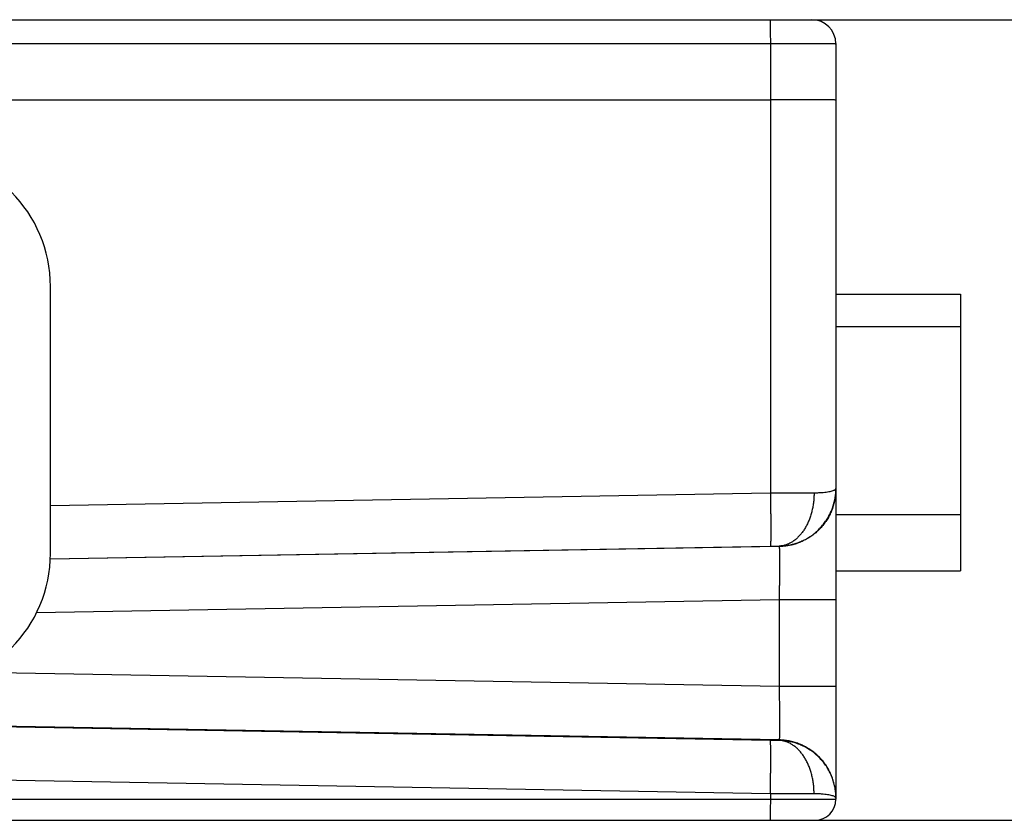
# Model space of a CAD drawing. Header units: inches. Extents: x 0 to 34, y 0 to 22.
# Tile 32 of 35: x 18.3 to 20.6, y 17.1 to 18.9. Entities that reach past the tile are written whole.
import ezdxf

# ---------------------------------------------------------------- set-up
doc = ezdxf.new("R2010")
doc.units = ezdxf.units.IN
doc.header["$LTSCALE"] = 1.87
doc.header["$MEASUREMENT"] = 0
doc.layers.get('0').update_dxf_attribs({"linetype": 'CONTINUOUS'})
doc.layers.add('DIMENSIONS', color=7, linetype='CONTINUOUS')
doc.styles.get("Standard").update_dxf_attribs({"font": 'txt', "width": 0.8})
doc.dimstyles.new('DIMSTYLE_1', dxfattribs={"dimtxt": 0.125, "dimasz": 0.18, "dimexe": 0.18, "dimexo": 0.0625, "dimgap": 0.09, "dimtad": 0, "dimtih": 1, "dimtoh": 1, "dimdec": 3, "dimlfac": 0.5, "dimzin": 4, "dimdsep": 46, "dimtxsty": 'STANDARD', "dimblk": '_FILLED', "dimblk1": '_FILLED', "dimblk2": '_FILLED', "dimcen": 0.09, "dimadec": 0, "dimazin": 0, "dimtp": 0.01, "dimtm": 0.01, "dimtfac": 1, "dimtdec": 3, "dimtofl": 0, "dimtmove": 0, "dimatfit": 3, "dimldrblk": '_FILLED', "dimfxl": 1, "dimtolj": 1, "dimtzin": 4, "dimarcsym": 0})

# ---------------------------------------------------------------- blocks, each defined once
blk = doc.blocks.new('_FILLED')
at = {"color": 0, "linetype": 'BYBLOCK'}
blk.add_solid([(0, 0), (-1, 0.174), (-1, -0.174)], dxfattribs=at)
blk = doc.blocks.new('*D0')
at = {"layer": 'DIMENSIONS', "color": 2, "linetype": 'CONTINUOUS'}
for p, q in [((20.0896, 18.8915), (21.3304, 18.8915)), ((21.2054, 18.8915), (21.2054, 18.0819)), ((21.2054, 17.0915), (21.2054, 17.8319)), ((20.0897, 17.0915), (21.3304, 17.0915))]:
    blk.add_line(p, q, dxfattribs=at)
at = {"layer": 'DIMENSIONS', "color": 2, "linetype": 'CONTINUOUS', "xscale": 0.18, "yscale": 0.18, "zscale": 0.18}
for p, rotation in [((21.2054, 18.8915), 90), ((21.2054, 17.0915), 270)]:
    blk.add_blockref('_FILLED', p, dxfattribs=dict(at, rotation=rotation))
at = {"layer": 'DIMENSIONS', "color": 2, "linetype": 'CONTINUOUS', "width": 0.8}
for s, p in [('.900', (20.5929, 17.8944)), ('[', (21.1179, 17.8944)), ('22.86', (21.2179, 17.8944)), (']', (21.7179, 17.8944))]:
    blk.add_text(s, height=0.125, dxfattribs=at).set_placement(p)

msp = doc.modelspace()

# ---------------------------------------------------------------- linework, layer by layer
at = {"color": 7, "linetype": 'CONTINUOUS'}
for p, q in [((16.759, 18.8915), (20.1214, 18.8915)), ((16.9291, 18.838), (20.0281, 18.838)), ((20.0281, 18.838), (20.0281, 17.8277)), ((20.1754, 18.8375), (20.1754, 17.1387)), ((16.9291, 18.7115), (20.0281, 18.7115)), ((18.4094, 17.6915), (18.4094, 18.2915)), ((20.1754, 18.2745), (20.4554, 18.2745)), ((20.4554, 18.2745), (20.4554, 17.6525)), ((20.1754, 18.2014), (20.4554, 18.2014)), ((18.4094, 17.7995), (20.0281, 17.8277)), ((20.1754, 17.7794), (20.4554, 17.7794)), ((18.409, 17.6795), (20.0281, 17.7078)), ((20.0478, 17.7069), (18.409, 17.6783)), ((20.0478, 17.708), (20.0478, 17.7069)), ((20.1754, 17.6525), (20.4554, 17.6525)), ((20.0477, 17.5869), (18.3778, 17.5578)), ((20.1754, 17.5869), (20.0477, 17.5869)), ((20.0477, 17.5869), (20.0477, 17.3921)), ((20.0477, 17.3921), (18.244, 17.4236)), ((20.1754, 17.3921), (20.0477, 17.3921)), ((20.0478, 17.2721), (17.3945, 17.3185)), ((20.0281, 17.2713), (17.3954, 17.3172)), ((20.0478, 17.2721), (20.0478, 17.271)), ((20.0281, 17.1513), (17.3644, 17.1978)), ((16.9288, 17.1387), (20.1754, 17.1387)), ((20.0281, 17.1513), (20.0281, 17.1387)), ((16.8259, 17.0915), (20.1282, 17.0915))]:
    msp.add_line(p, q, dxfattribs=at)
for centre, radius, start, end in [((20.1214, 18.8375), 0.054, 0, 89.9981), ((18.1094, 18.2915), 0.3, 0, 90), ((18.1094, 17.6915), 0.3, 270, 360), ((20.1282, 17.1387), 0.0472, 270, 360)]:
    msp.add_arc(centre, radius, start, end, dxfattribs=at)
for points, knots in [([(20.0271, 18.8915), (20.0272, 18.8915), (20.0272, 18.8909), (20.0274, 18.8902), (20.0274, 18.8887), (20.0275, 18.8867), (20.0276, 18.8842), (20.0277, 18.8811), (20.0278, 18.8776), (20.0278, 18.8737), (20.0279, 18.8694), (20.0279, 18.8647), (20.028, 18.8597), (20.028, 18.8545), (20.028, 18.8491), (20.0281, 18.8436), (20.0281, 18.8398), (20.0281, 18.838)], [0, 0, 0, 0, 0.00576, 0.022186, 0.049257, 0.086705, 0.134132, 0.191028, 0.256779, 0.330673, 0.411912, 0.499615, 0.592833, 0.690556, 0.791727, 0.895248, 1, 1, 1, 1]), ([(20.0281, 18.838), (20.0322, 18.838), (20.0403, 18.838), (20.0524, 18.838), (20.0644, 18.838), (20.076, 18.8379), (20.0874, 18.8379), (20.0983, 18.8379), (20.1088, 18.8379), (20.1186, 18.8379), (20.1279, 18.8378), (20.1364, 18.8378), (20.1442, 18.8378), (20.1513, 18.8378), (20.1575, 18.8377), (20.1628, 18.8377), (20.1672, 18.8377), (20.1706, 18.8376), (20.1733, 18.8377), (20.1744, 18.8374), (20.1754, 18.8377), (20.1754, 18.8375)], [0, 0, 0, 0, 0.083116, 0.165581, 0.246817, 0.326278, 0.40343, 0.477753, 0.548735, 0.615882, 0.678743, 0.736925, 0.790072, 0.83785, 0.879947, 0.91608, 0.946, 0.969495, 0.986398, 0.996588, 1, 1, 1, 1]), ([(20.1754, 18.7109), (20.1754, 18.711), (20.1744, 18.7107), (20.1733, 18.7111), (20.1706, 18.711), (20.1672, 18.7111), (20.1628, 18.7111), (20.1575, 18.7112), (20.1513, 18.7112), (20.1442, 18.7113), (20.1364, 18.7113), (20.1278, 18.7113), (20.1186, 18.7114), (20.1087, 18.7114), (20.0982, 18.7114), (20.0873, 18.7114), (20.076, 18.7115), (20.0643, 18.7115), (20.0524, 18.7115), (20.0403, 18.7115), (20.0321, 18.7115), (20.0281, 18.7115)], [0, 0, 0, 0, 0.003419, 0.0136, 0.030487, 0.053968, 0.083886, 0.120043, 0.162196, 0.210064, 0.263327, 0.32163, 0.384583, 0.451765, 0.522728, 0.596998, 0.674079, 0.753455, 0.834597, 0.916962, 1, 1, 1, 1]), ([(20.0281, 17.8277), (20.0321, 17.8277), (20.04, 17.8278), (20.0519, 17.8278), (20.0636, 17.8278), (20.075, 17.8279), (20.0862, 17.8279), (20.0969, 17.8279), (20.1072, 17.8279), (20.1169, 17.8279), (20.1233, 17.8279), (20.1263, 17.8279)], [0, 0, 0, 0, 0.121897, 0.242882, 0.362134, 0.478888, 0.592404, 0.701964, 0.806864, 0.906423, 1, 1, 1, 1]), ([(20.0281, 17.8277), (20.0281, 17.8243), (20.0282, 17.8174), (20.0284, 17.8072), (20.0285, 17.7971), (20.0287, 17.7872), (20.0288, 17.7777), (20.0288, 17.7685), (20.0289, 17.7597), (20.0289, 17.7515), (20.0289, 17.7438), (20.0289, 17.7368), (20.0289, 17.7304), (20.0289, 17.7248), (20.0288, 17.7199), (20.0287, 17.7158), (20.0286, 17.7126), (20.0285, 17.7102), (20.0283, 17.7087), (20.0283, 17.7079), (20.0281, 17.7078)], [0, 0, 0, 0, 0.086184, 0.171725, 0.255986, 0.33834, 0.418174, 0.494895, 0.567932, 0.636741, 0.700811, 0.759665, 0.812866, 0.86002, 0.900775, 0.934831, 0.961938, 0.981901, 0.994589, 1, 1, 1, 1]), ([(20.0478, 17.708), (20.0515, 17.708), (20.0589, 17.7085), (20.07, 17.7101), (20.0809, 17.7127), (20.0915, 17.7162), (20.1018, 17.7205), (20.1117, 17.7258), (20.1211, 17.7319), (20.13, 17.7388), (20.1382, 17.7464), (20.1457, 17.7548), (20.1525, 17.7637), (20.1585, 17.7732), (20.1636, 17.7832), (20.1679, 17.7935), (20.1713, 17.8042), (20.1737, 17.8152), (20.1751, 17.8261), (20.1754, 17.8333), (20.1754, 17.8368)], [0, 0, 0, 0, 0.05569, 0.111347, 0.166993, 0.222644, 0.278289, 0.333971, 0.389725, 0.445513, 0.501315, 0.557137, 0.61296, 0.668779, 0.724572, 0.780355, 0.83616, 0.891971, 0.94776, 1, 1, 1, 1]), ([(20.1754, 17.8365), (20.1754, 17.8329), (20.1751, 17.8255), (20.1737, 17.8145), (20.1713, 17.8035), (20.1679, 17.7928), (20.1637, 17.7824), (20.1586, 17.7724), (20.1526, 17.7629), (20.1458, 17.754), (20.1383, 17.7456), (20.1301, 17.738), (20.1213, 17.731), (20.1119, 17.7249), (20.102, 17.7196), (20.0917, 17.7152), (20.081, 17.7116), (20.0701, 17.709), (20.059, 17.7074), (20.0515, 17.7069), (20.0478, 17.7069)], [0, 0, 0, 0, 0.053943, 0.10959, 0.165238, 0.220886, 0.276534, 0.332182, 0.387831, 0.443481, 0.499131, 0.554782, 0.610433, 0.666084, 0.721736, 0.777388, 0.833041, 0.888694, 0.944347, 1, 1, 1, 1]), ([(20.1263, 17.8279), (20.1263, 17.8245), (20.1262, 17.8176), (20.1253, 17.8074), (20.1238, 17.7974), (20.1218, 17.7875), (20.1192, 17.778), (20.116, 17.7688), (20.1124, 17.7601), (20.1082, 17.7518), (20.1036, 17.7441), (20.0986, 17.7371), (20.0932, 17.7307), (20.0874, 17.725), (20.0813, 17.72), (20.0749, 17.7159), (20.0684, 17.7126), (20.0616, 17.7101), (20.0547, 17.7085), (20.0501, 17.7081), (20.0478, 17.708)], [0, 0, 0, 0, 0.065575, 0.130882, 0.195661, 0.259661, 0.322648, 0.384404, 0.444737, 0.503483, 0.560515, 0.615745, 0.669134, 0.720695, 0.770499, 0.818679, 0.865433, 0.91102, 0.955756, 1, 1, 1, 1]), ([(20.1263, 17.8279), (20.1292, 17.8279), (20.1348, 17.828), (20.1429, 17.8285), (20.1501, 17.8291), (20.1566, 17.8299), (20.1622, 17.8309), (20.1668, 17.832), (20.1705, 17.8332), (20.1731, 17.8345), (20.1745, 17.8356), (20.1749, 17.8361)], [0, 0, 0, 0, 0.17457, 0.335853, 0.482373, 0.612998, 0.726499, 0.82206, 0.899216, 0.958169, 1, 1, 1, 1]), ([(20.0281, 17.7078), (20.0293, 17.7078), (20.0316, 17.7078), (20.0351, 17.7079), (20.0386, 17.7079), (20.0419, 17.7079), (20.0449, 17.708), (20.0468, 17.708), (20.0478, 17.708)], [0, 0, 0, 0, 0.179637, 0.359776, 0.535956, 0.703865, 0.85961, 1, 1, 1, 1]), ([(20.0478, 17.7069), (20.0479, 17.7067), (20.0479, 17.7059), (20.0482, 17.7045), (20.0483, 17.702), (20.0484, 17.6988), (20.0485, 17.6947), (20.0486, 17.6899), (20.0486, 17.6842), (20.0487, 17.6779), (20.0487, 17.6708), (20.0486, 17.6632), (20.0486, 17.6549), (20.0485, 17.6462), (20.0485, 17.637), (20.0484, 17.6274), (20.0482, 17.6176), (20.0481, 17.6075), (20.0479, 17.5972), (20.0478, 17.5904), (20.0477, 17.5869)], [0, 0, 0, 0, 0.005398, 0.018058, 0.037993, 0.065073, 0.099104, 0.139835, 0.186963, 0.240138, 0.29897, 0.36302, 0.431814, 0.504844, 0.581571, 0.661427, 0.743813, 0.82812, 0.913726, 1, 1, 1, 1]), ([(20.0477, 17.3921), (20.0478, 17.3887), (20.0479, 17.3818), (20.0481, 17.3715), (20.0482, 17.3614), (20.0484, 17.3516), (20.0485, 17.342), (20.0485, 17.3328), (20.0486, 17.3241), (20.0486, 17.3159), (20.0487, 17.3082), (20.0487, 17.3011), (20.0486, 17.2948), (20.0486, 17.2891), (20.0485, 17.2843), (20.0484, 17.2802), (20.0483, 17.277), (20.0482, 17.2745), (20.0479, 17.2731), (20.0479, 17.2723), (20.0478, 17.2721)], [0, 0, 0, 0, 0.086266, 0.171878, 0.256188, 0.338574, 0.418429, 0.495157, 0.568186, 0.636981, 0.701031, 0.759862, 0.813038, 0.860165, 0.900896, 0.934928, 0.962008, 0.981942, 0.994602, 1, 1, 1, 1]), ([(20.0478, 17.271), (20.0468, 17.271), (20.0449, 17.2711), (20.0419, 17.2711), (20.0386, 17.2711), (20.0351, 17.2711), (20.0316, 17.2712), (20.0293, 17.2712), (20.0281, 17.2713)], [0, 0, 0, 0, 0.14039, 0.296135, 0.464044, 0.640224, 0.820363, 1, 1, 1, 1]), ([(20.0281, 17.1513), (20.0281, 17.1547), (20.0282, 17.1616), (20.0284, 17.1718), (20.0285, 17.1819), (20.0287, 17.1918), (20.0288, 17.2013), (20.0288, 17.2105), (20.0289, 17.2193), (20.0289, 17.2275), (20.0289, 17.2352), (20.0289, 17.2422), (20.0289, 17.2486), (20.0289, 17.2542), (20.0288, 17.2591), (20.0287, 17.2632), (20.0286, 17.2664), (20.0285, 17.2689), (20.0283, 17.2703), (20.0283, 17.2711), (20.0281, 17.2713)], [0, 0, 0, 0, 0.086184, 0.171725, 0.255986, 0.33834, 0.418174, 0.494895, 0.567932, 0.636741, 0.700811, 0.759665, 0.812866, 0.86002, 0.900775, 0.934831, 0.961938, 0.981901, 0.994589, 1, 1, 1, 1]), ([(20.1754, 17.1422), (20.1754, 17.1459), (20.1751, 17.1534), (20.1737, 17.1645), (20.1713, 17.1755), (20.1679, 17.1862), (20.1637, 17.1966), (20.1586, 17.2066), (20.1526, 17.2161), (20.1458, 17.225), (20.1383, 17.2334), (20.1301, 17.241), (20.1213, 17.248), (20.1119, 17.2541), (20.102, 17.2594), (20.0917, 17.2639), (20.081, 17.2674), (20.0701, 17.27), (20.059, 17.2716), (20.0515, 17.2721), (20.0478, 17.2721)], [0, 0, 0, 0, 0.055552, 0.111105, 0.166657, 0.22221, 0.277764, 0.333318, 0.388872, 0.444427, 0.499982, 0.555538, 0.611095, 0.666651, 0.722209, 0.777767, 0.833325, 0.888883, 0.944441, 1, 1, 1, 1]), ([(20.1754, 17.1422), (20.1754, 17.1457), (20.1751, 17.1529), (20.1737, 17.1638), (20.1713, 17.1748), (20.1679, 17.1855), (20.1636, 17.1958), (20.1585, 17.2058), (20.1525, 17.2153), (20.1457, 17.2242), (20.1382, 17.2326), (20.13, 17.2402), (20.1211, 17.2471), (20.1117, 17.2532), (20.1018, 17.2585), (20.0915, 17.2629), (20.0809, 17.2663), (20.07, 17.2689), (20.0589, 17.2705), (20.0515, 17.271), (20.0478, 17.271)], [0, 0, 0, 0, 0.05224, 0.108029, 0.16384, 0.219645, 0.275428, 0.331222, 0.38704, 0.442863, 0.498685, 0.554487, 0.610275, 0.666029, 0.72171, 0.777356, 0.833006, 0.888653, 0.94431, 1, 1, 1, 1]), ([(20.1263, 17.1511), (20.1263, 17.1545), (20.1262, 17.1614), (20.1253, 17.1716), (20.1238, 17.1816), (20.1218, 17.1915), (20.1192, 17.201), (20.116, 17.2102), (20.1124, 17.2189), (20.1083, 17.2272), (20.1036, 17.2349), (20.0986, 17.2419), (20.0932, 17.2483), (20.0874, 17.254), (20.0813, 17.259), (20.0749, 17.2631), (20.0684, 17.2664), (20.0616, 17.2689), (20.0547, 17.2705), (20.0501, 17.271), (20.0478, 17.271)], [0, 0, 0, 0, 0.065574, 0.13088, 0.195658, 0.259658, 0.322644, 0.384399, 0.444732, 0.503478, 0.560509, 0.61574, 0.66913, 0.720691, 0.770496, 0.818676, 0.865431, 0.911019, 0.955755, 1, 1, 1, 1]), ([(20.0281, 17.1387), (20.0281, 17.137), (20.0281, 17.1335), (20.028, 17.1283), (20.028, 17.1232), (20.028, 17.1183), (20.0279, 17.1137), (20.0279, 17.1094), (20.0278, 17.1055), (20.0278, 17.102), (20.0277, 17.0989), (20.0276, 17.0963), (20.0275, 17.0944), (20.0275, 17.0928), (20.0273, 17.0921), (20.0273, 17.0915), (20.0272, 17.0915)], [0, 0, 0, 0, 0.1119, 0.222393, 0.33009, 0.433638, 0.531734, 0.623146, 0.706725, 0.781421, 0.846296, 0.900536, 0.943464, 0.974547, 0.993419, 1, 1, 1, 1]), ([(20.1263, 17.1511), (20.1233, 17.1511), (20.1169, 17.1511), (20.1072, 17.1511), (20.0969, 17.1511), (20.0862, 17.1511), (20.075, 17.1512), (20.0636, 17.1512), (20.0519, 17.1512), (20.04, 17.1513), (20.0321, 17.1513), (20.0281, 17.1513)], [0, 0, 0, 0, 0.093577, 0.193136, 0.298036, 0.407596, 0.521112, 0.637866, 0.757118, 0.878103, 1, 1, 1, 1]), ([(20.1749, 17.1429), (20.1745, 17.1435), (20.1731, 17.1445), (20.1705, 17.1458), (20.1668, 17.147), (20.1622, 17.1481), (20.1566, 17.1491), (20.1501, 17.1499), (20.1429, 17.1506), (20.1348, 17.151), (20.1292, 17.1511), (20.1263, 17.1511)], [0, 0, 0, 0, 0.041832, 0.100785, 0.177941, 0.273502, 0.387003, 0.517628, 0.664148, 0.82543, 1, 1, 1, 1])]:
    msp.add_open_spline(points, degree=3, knots=knots, dxfattribs=at)
for points in [[(20.1749, 17.8361), (20.1752, 17.8365), (20.1754, 17.837), (20.1754, 17.8375)], [(20.1754, 17.8368), (20.1754, 17.8371), (20.1754, 17.8373), (20.1754, 17.8375)], [(20.1754, 17.1415), (20.1754, 17.142), (20.1752, 17.1425), (20.1749, 17.1429)], [(20.1754, 17.1415), (20.1754, 17.1417), (20.1754, 17.1419), (20.1754, 17.1422)]]:
    msp.add_open_spline(points, degree=3, dxfattribs=at)

# ---------------------------------------------------------------- dimensions: what is measured, and where the dimension line sits
at = {"layer": 'DIMENSIONS', "color": 2, "linetype": 'CONTINUOUS'}
dim = msp.add_linear_dim(base=(21.2054, 17.0915), p1=(20.0896, 18.8915), p2=(20.0897, 17.0915), angle=270, dimstyle='DIMSTYLE_1', dxfattribs=at)
dim.commit()
dim.dimension.update_dxf_attribs({"geometry": '*D0', "text_midpoint": (21.2054, 17.9569), "dimtype": 160})

doc.saveas('drawing.dxf')
